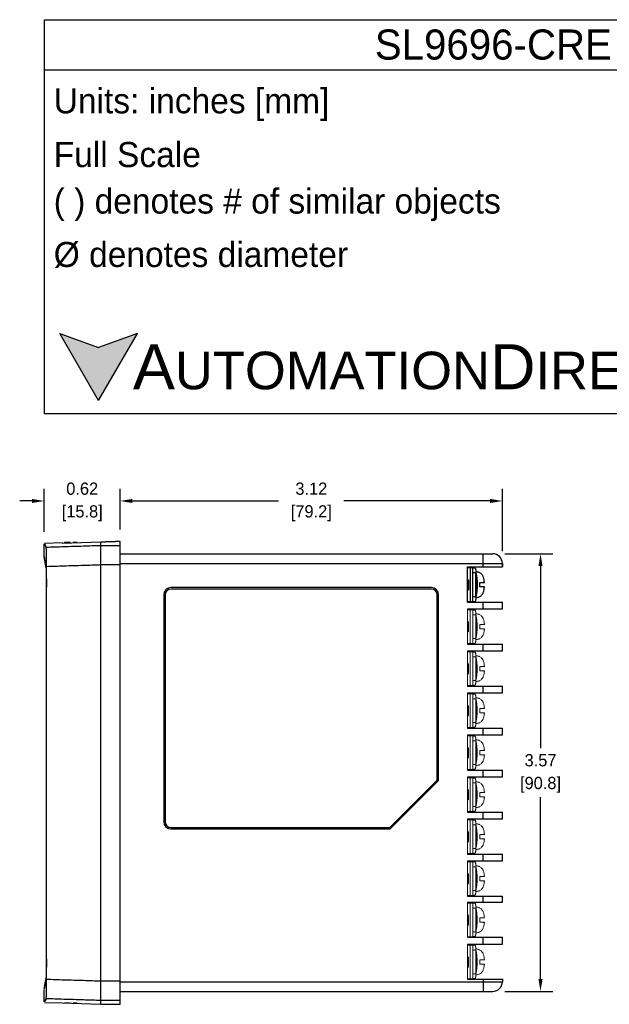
# Model space of a CAD drawing. Header units: inches. Extents: x 515.8 to 530.8, y 504.7 to 513.4.
# Tile 7 of 17: x 521.5 to 526.3, y 504.8 to 512.8. Entities that reach past the tile are written whole.
import ezdxf

# ---------------------------------------------------------------- set-up
doc = ezdxf.new("R2010")
doc.units = ezdxf.units.IN
doc.header["$LTSCALE"] = 8
doc.header["$MEASUREMENT"] = 0
for name, color, linetype in [('02___PRT_ALL_AXES', 7, 'Continuous'), ('Dimensions', 140, 'Continuous'), ('Text', 140, 'Continuous')]:
    doc.layers.add(name, color=color, linetype=linetype)
doc.styles.add('\\M+2ABAC\\M+2A6A11', font='txt')
doc.dimstyles.get("Standard").update_dxf_attribs({"dimtxt": 0.1, "dimasz": 0.1, "dimexe": 0.1, "dimexo": 0.1, "dimgap": 0.05, "dimtad": 0, "dimtih": 1, "dimtoh": 1, "dimzin": 0, "dimdsep": 46, "dimtxsty": 'Standard', "dimcen": 0, "dimclrd": 256, "dimclre": 256, "dimclrt": 256, "dimadec": 0, "dimazin": 0, "dimtfac": 1, "dimtofl": 0, "dimtmove": 0, "dimatfit": 3, "dimfxl": 0, "dimtolj": 1, "dimtzin": 0, "dimarcsym": 0})

# ---------------------------------------------------------------- blocks, each defined once
blk = doc.blocks.new('*D5')
at = {"layer": 'DEFPOINTS', "color": 0}
for p in [(522.3096, 508.8749), (521.6888, 508.5239), (522.3096, 508.5431)]:
    blk.add_point(p, dxfattribs=at)
at = {"layer": 'Dimensions', "lineweight": -2}
for p, q in [((521.6888, 508.6239), (521.6888, 508.9749)), ((522.3096, 508.6431), (522.3096, 508.9749)), ((521.5888, 508.8749), (521.4888, 508.8749)), ((522.4096, 508.8749), (522.5096, 508.8749))]:
    blk.add_line(p, q, dxfattribs=at)
at = {"layer": 'Dimensions'}
for points in [[(521.5888, 508.8916), (521.5888, 508.8583), (521.6888, 508.8749)], [(522.4096, 508.8916), (522.4096, 508.8583), (522.3096, 508.8749)]]:
    blk.add_solid(points, dxfattribs=at)
at = {"layer": 'Dimensions', "char_height": 0.1, "attachment_point": 5}
for s, insert in [('\\A1;0.62', (521.9992, 508.9749)), ('\\A1;[15.8]', (521.9992, 508.7749))]:
    blk.add_mtext(s, dxfattribs=dict(at, insert=insert))
blk = doc.blocks.new('*D6')
at = {"layer": 'DEFPOINTS', "color": 0}
for p in [(525.4292, 508.8749), (522.3096, 508.5431), (525.4292, 508.3646)]:
    blk.add_point(p, dxfattribs=at)
at = {"layer": 'Dimensions', "lineweight": -2}
for p, q in [((522.3096, 508.6431), (522.3096, 508.9749)), ((525.4292, 508.4646), (525.4292, 508.9749)), ((522.4096, 508.8749), (523.6027, 508.8749)), ((525.3292, 508.8749), (524.1361, 508.8749))]:
    blk.add_line(p, q, dxfattribs=at)
at = {"layer": 'Dimensions'}
for points in [[(522.4096, 508.8916), (522.4096, 508.8583), (522.3096, 508.8749)], [(525.3292, 508.8916), (525.3292, 508.8583), (525.4292, 508.8749)]]:
    blk.add_solid(points, dxfattribs=at)
at = {"layer": 'Dimensions', "char_height": 0.1, "attachment_point": 5}
for s, insert in [('\\A1;3.12', (523.8694, 508.9749)), ('\\A1;[79.2]', (523.8694, 508.7749))]:
    blk.add_mtext(s, dxfattribs=dict(at, insert=insert))
blk = doc.blocks.new('*D9')
at = {"layer": 'DEFPOINTS', "color": 0}
for p in [(525.3503, 508.4435), (525.3503, 504.8691), (525.7408, 504.8691)]:
    blk.add_point(p, dxfattribs=at)
at = {"layer": 'Dimensions', "lineweight": -2}
for p, q in [((525.4503, 508.4435), (525.8408, 508.4435)), ((525.7408, 508.3435), (525.7408, 506.8563)), ((525.7408, 504.9691), (525.7408, 506.4563)), ((525.4503, 504.8691), (525.8408, 504.8691))]:
    blk.add_line(p, q, dxfattribs=at)
at = {"layer": 'Dimensions'}
for points in [[(525.7242, 508.3435), (525.7575, 508.3435), (525.7408, 508.4435)], [(525.7242, 504.9691), (525.7575, 504.9691), (525.7408, 504.8691)]]:
    blk.add_solid(points, dxfattribs=at)
at = {"layer": 'Dimensions', "char_height": 0.1, "attachment_point": 5}
for s, insert in [('\\A1;3.57', (525.7408, 506.7563)), ('\\A1;[90.8]', (525.7408, 506.5563))]:
    blk.add_mtext(s, dxfattribs=dict(at, insert=insert))

msp = doc.modelspace()

# ---------------------------------------------------------------- hatches: boundary and pattern name
at = {"layer": 'Text'}
msp.add_hatch(color=256, dxfattribs=at).paths.add_polyline_path([(522.1334, 509.6962), (522.4495, 510.2436), (522.1334, 510.1286), (521.8173, 510.2436)])

# ---------------------------------------------------------------- linework, layer by layer
at = {"color": 7, "linetype": 'Continuous'}
for p, q in [((521.6888, 508.4248), (521.6888, 508.5239)), ((521.8347, 508.5326), (521.6907, 508.5276)), ((521.8347, 508.5309), (522.1519, 508.5413)), ((521.8347, 508.5309), (521.8347, 508.5326)), ((521.8544, 508.5352), (521.8544, 508.5316)), ((521.9018, 508.5352), (521.8544, 508.5352)), ((521.9018, 508.5332), (521.9018, 508.5352)), ((521.9254, 508.534), (521.9254, 508.5352)), ((521.9577, 508.5352), (521.9254, 508.5352)), ((522.1519, 504.7652), (522.1519, 508.5413)), ((522.3096, 508.5097), (522.1519, 508.5097)), ((522.2702, 508.5423), (522.2702, 508.5431)), ((522.3096, 508.5431), (522.2702, 508.5431)), ((522.3096, 504.7635), (522.3096, 508.5431)), ((522.3096, 508.4435), (525.3503, 508.4435)), ((525.2715, 508.337), (525.2715, 508.4435)), ((521.7082, 504.9687), (521.7082, 508.3379)), ((522.3096, 508.3521), (522.1519, 508.3521)), ((522.3096, 508.3646), (525.4292, 508.3646)), ((525.1453, 508.337), (525.4292, 508.337)), ((525.1453, 508.0492), (525.1453, 508.337)), ((525.1884, 508.3291), (525.1453, 508.3291)), ((525.1473, 508.3291), (525.1473, 508.337)), ((525.1478, 508.3291), (525.1478, 508.337)), ((525.1532, 508.3291), (525.1532, 508.337)), ((525.1652, 508.3291), (525.1652, 508.0531)), ((525.1768, 508.3291), (525.1768, 508.337)), ((525.1847, 508.3291), (525.1847, 508.337)), ((525.1884, 508.0531), (525.1884, 508.3291)), ((525.206, 508.3272), (525.1884, 508.3272)), ((525.4292, 508.3646), (525.4292, 508.341)), ((525.4292, 508.337), (525.4292, 508.3646)), ((525.2129, 508.2877), (525.1884, 508.2877)), ((525.2129, 508.0945), (525.2129, 508.2877)), ((521.7065, 505.1349), (521.7065, 508.1717)), ((524.8495, 508.1675), (522.7236, 508.1675)), ((525.1453, 508.2306), (525.1532, 508.2306)), ((525.1453, 508.2182), (525.1532, 508.2182)), ((525.1453, 508.2041), (525.1532, 508.2041)), ((525.1532, 508.2306), (525.1532, 508.1478)), ((525.2458, 508.2089), (525.2825, 508.2089)), ((525.2825, 508.1734), (525.2458, 508.1734)), ((522.6645, 508.1083), (522.6645, 506.255)), ((522.6763, 508.1083), (522.6763, 506.255)), ((524.8495, 508.1556), (522.7236, 508.1556)), ((524.8969, 506.5951), (524.8969, 508.1083)), ((524.9087, 506.5902), (524.9087, 508.1083)), ((525.1453, 508.1478), (525.1532, 508.1478)), ((525.1884, 508.0945), (525.2129, 508.0945)), ((525.1453, 508.0531), (525.1884, 508.0531)), ((525.1453, 508.0492), (525.4292, 508.0492)), ((525.1473, 508.0492), (525.1473, 508.0531)), ((525.1478, 508.0492), (525.1478, 508.0531)), ((525.1532, 508.0492), (525.1532, 508.0531)), ((525.1768, 508.0492), (525.1768, 508.0531)), ((525.1847, 508.0492), (525.1847, 508.0531)), ((525.1884, 508.0551), (525.206, 508.0551)), ((525.2715, 507.994), (525.2715, 508.0492)), ((525.4292, 507.994), (525.4292, 508.0492)), ((525.1453, 507.994), (525.4292, 507.994)), ((525.1453, 507.7061), (525.4292, 507.7061)), ((525.2715, 507.6509), (525.2715, 507.7061)), ((525.4292, 507.6509), (525.4292, 507.7061)), ((525.1453, 507.6509), (525.4292, 507.6509)), ((525.1453, 507.3631), (525.4292, 507.3631)), ((525.2715, 507.3079), (525.2715, 507.3631)), ((525.4292, 507.3079), (525.4292, 507.3631)), ((525.1453, 507.3079), (525.4292, 507.3079)), ((525.1453, 507.02), (525.4292, 507.02)), ((525.1453, 506.9648), (525.4292, 506.9648)), ((525.2715, 506.9648), (525.2715, 507.02)), ((525.4292, 506.9648), (525.4292, 507.02)), ((525.1453, 506.677), (525.4292, 506.677)), ((525.2715, 506.6218), (525.2715, 506.677)), ((525.4292, 506.6218), (525.4292, 506.677)), ((524.5095, 506.2077), (524.8969, 506.5951)), ((524.5144, 506.1959), (524.9087, 506.5902)), ((525.1453, 506.6218), (525.4292, 506.6218)), ((525.1453, 506.3339), (525.4292, 506.3339)), ((525.2715, 506.2787), (525.2715, 506.3339)), ((525.4292, 506.2787), (525.4292, 506.3339)), ((525.1453, 506.2787), (525.4292, 506.2787)), ((522.7236, 506.2077), (524.5095, 506.2077)), ((522.7236, 506.1959), (524.5144, 506.1959)), ((525.1453, 505.9908), (525.4292, 505.9908)), ((525.1453, 505.9356), (525.4292, 505.9356)), ((525.2715, 505.9356), (525.2715, 505.9908)), ((525.4292, 505.9356), (525.4292, 505.9908)), ((525.1453, 505.6478), (525.4292, 505.6478)), ((525.1453, 505.5985), (525.4292, 505.5985)), ((525.2715, 505.5985), (525.2715, 505.6478)), ((525.4292, 505.5985), (525.4292, 505.6478)), ((525.1453, 505.3107), (525.4292, 505.3107)), ((525.2715, 505.2555), (525.2715, 505.3107)), ((525.4292, 505.2555), (525.4292, 505.3107)), ((525.1453, 505.2555), (525.4292, 505.2555)), ((522.1519, 504.9545), (522.3096, 504.9545)), ((522.3096, 504.9479), (525.4292, 504.9479)), ((525.1453, 504.9676), (525.4292, 504.9676)), ((525.2715, 504.9716), (525.2715, 504.8691)), ((525.4292, 504.9716), (525.4292, 504.9479)), ((521.6888, 504.7827), (521.6888, 504.8818)), ((522.3096, 504.8691), (525.3503, 504.8691)), ((522.1519, 504.7969), (522.3096, 504.7969)), ((521.6907, 504.779), (521.8347, 504.774)), ((521.8347, 504.7757), (522.1519, 504.7652)), ((521.8347, 504.7757), (521.8347, 504.774)), ((521.8544, 504.775), (521.8544, 504.7714)), ((521.9018, 504.7714), (521.8544, 504.7714)), ((521.9018, 504.7734), (521.9018, 504.7714)), ((521.9254, 504.7725), (521.9254, 504.7714)), ((521.9577, 504.7714), (521.9254, 504.7714)), ((522.2702, 504.7635), (522.2702, 504.7643)), ((522.2702, 504.7635), (522.3096, 504.7635))]:
    msp.add_line(p, q, dxfattribs=at)
at = {"color": 7, "linetype": 'Continuous', "lineweight": 0}
for p, q in [((525.1453, 507.7061), (525.1453, 507.994)), ((525.1884, 507.9861), (525.1453, 507.9861)), ((525.1473, 507.9861), (525.1473, 507.994)), ((525.1478, 507.9861), (525.1478, 507.994)), ((525.1532, 507.9861), (525.1532, 507.994)), ((525.1652, 507.9861), (525.1652, 507.7101)), ((525.1768, 507.9861), (525.1768, 507.994)), ((525.1847, 507.9861), (525.1847, 507.994)), ((525.1884, 507.7101), (525.1884, 507.9861)), ((525.206, 507.9841), (525.1884, 507.9841)), ((525.2129, 507.9447), (525.1884, 507.9447)), ((525.2129, 507.7515), (525.2129, 507.9447)), ((525.1453, 507.8875), (525.1532, 507.8875)), ((525.1453, 507.8752), (525.1532, 507.8752)), ((525.1453, 507.8611), (525.1532, 507.8611)), ((525.1532, 507.8875), (525.1532, 507.8047)), ((525.2458, 507.8658), (525.2825, 507.8658)), ((525.1453, 507.8047), (525.1532, 507.8047)), ((525.2825, 507.8303), (525.2458, 507.8303)), ((525.1453, 507.7101), (525.1884, 507.7101)), ((525.1473, 507.7061), (525.1473, 507.7101)), ((525.1478, 507.7061), (525.1478, 507.7101)), ((525.1532, 507.7061), (525.1532, 507.7101)), ((525.1768, 507.7061), (525.1768, 507.7101)), ((525.1847, 507.7061), (525.1847, 507.7101)), ((525.1884, 507.7515), (525.2129, 507.7515)), ((525.1884, 507.712), (525.206, 507.712)), ((525.1453, 507.3631), (525.1453, 507.6509)), ((525.1884, 507.643), (525.1453, 507.643)), ((525.1473, 507.643), (525.1473, 507.6509)), ((525.1478, 507.643), (525.1478, 507.6509)), ((525.1532, 507.643), (525.1532, 507.6509)), ((525.1652, 507.643), (525.1652, 507.367)), ((525.1768, 507.643), (525.1768, 507.6509)), ((525.1847, 507.643), (525.1847, 507.6509)), ((525.1884, 507.367), (525.1884, 507.643)), ((525.206, 507.6411), (525.1884, 507.6411)), ((525.2129, 507.6016), (525.1884, 507.6016)), ((525.2129, 507.4084), (525.2129, 507.6016)), ((525.1453, 507.5445), (525.1532, 507.5445)), ((525.1453, 507.5321), (525.1532, 507.5321)), ((525.1532, 507.5445), (525.1532, 507.4616)), ((525.2458, 507.5228), (525.2825, 507.5228)), ((525.1453, 507.518), (525.1532, 507.518)), ((525.1453, 507.4616), (525.1532, 507.4616)), ((525.2825, 507.4873), (525.2458, 507.4873)), ((525.1453, 507.367), (525.1884, 507.367)), ((525.1473, 507.3631), (525.1473, 507.367)), ((525.1478, 507.3631), (525.1478, 507.367)), ((525.1532, 507.3631), (525.1532, 507.367)), ((525.1768, 507.3631), (525.1768, 507.367)), ((525.1847, 507.3631), (525.1847, 507.367)), ((525.1884, 507.4084), (525.2129, 507.4084)), ((525.1884, 507.369), (525.206, 507.369)), ((525.1453, 507.02), (525.1453, 507.3079)), ((525.1884, 507.3), (525.1453, 507.3)), ((525.1473, 507.3), (525.1473, 507.3079)), ((525.1478, 507.3), (525.1478, 507.3079)), ((525.1532, 507.3), (525.1532, 507.3079)), ((525.1652, 507.3), (525.1652, 507.024)), ((525.1768, 507.3), (525.1768, 507.3079)), ((525.1847, 507.3), (525.1847, 507.3079)), ((525.1884, 507.024), (525.1884, 507.3)), ((525.206, 507.298), (525.1884, 507.298)), ((525.1453, 507.2014), (525.1532, 507.2014)), ((525.1532, 507.2014), (525.1532, 507.1186)), ((525.2129, 507.2586), (525.1884, 507.2586)), ((525.2129, 507.0654), (525.2129, 507.2586)), ((525.1453, 507.1891), (525.1532, 507.1891)), ((525.1453, 507.175), (525.1532, 507.175)), ((525.1453, 507.1186), (525.1532, 507.1186)), ((525.2458, 507.1797), (525.2825, 507.1797)), ((525.2825, 507.1442), (525.2458, 507.1442)), ((525.1884, 507.0654), (525.2129, 507.0654)), ((525.1453, 507.024), (525.1884, 507.024)), ((525.1453, 506.677), (525.1453, 506.9648)), ((525.1884, 506.9569), (525.1453, 506.9569)), ((525.1473, 507.02), (525.1473, 507.024)), ((525.1473, 506.9569), (525.1473, 506.9648)), ((525.1478, 507.02), (525.1478, 507.024)), ((525.1478, 506.9569), (525.1478, 506.9648)), ((525.1532, 507.02), (525.1532, 507.024)), ((525.1532, 506.9569), (525.1532, 506.9648)), ((525.1652, 506.9569), (525.1652, 506.6809)), ((525.1768, 507.02), (525.1768, 507.024)), ((525.1768, 506.9569), (525.1768, 506.9648)), ((525.1847, 507.02), (525.1847, 507.024)), ((525.1847, 506.9569), (525.1847, 506.9648)), ((525.1884, 507.0259), (525.206, 507.0259)), ((525.1884, 506.6809), (525.1884, 506.9569)), ((525.206, 506.9549), (525.1884, 506.9549)), ((525.2129, 506.9155), (525.1884, 506.9155)), ((525.2129, 506.7223), (525.2129, 506.9155)), ((525.1453, 506.8583), (525.1532, 506.8583)), ((525.1453, 506.846), (525.1532, 506.846)), ((525.1453, 506.8319), (525.1532, 506.8319)), ((525.1532, 506.8583), (525.1532, 506.7755)), ((525.2458, 506.8367), (525.2825, 506.8367)), ((525.2825, 506.8012), (525.2458, 506.8012)), ((525.1453, 506.7755), (525.1532, 506.7755)), ((525.1884, 506.7223), (525.2129, 506.7223)), ((525.1453, 506.6809), (525.1884, 506.6809)), ((525.1473, 506.677), (525.1473, 506.6809)), ((525.1478, 506.677), (525.1478, 506.6809)), ((525.1532, 506.677), (525.1532, 506.6809)), ((525.1768, 506.677), (525.1768, 506.6809)), ((525.1847, 506.677), (525.1847, 506.6809)), ((525.1884, 506.6829), (525.206, 506.6829)), ((525.1453, 506.3339), (525.1453, 506.6218)), ((525.1884, 506.6139), (525.1453, 506.6139)), ((525.1473, 506.6139), (525.1473, 506.6218)), ((525.1478, 506.6139), (525.1478, 506.6218)), ((525.1532, 506.6139), (525.1532, 506.6218)), ((525.1652, 506.6139), (525.1652, 506.3378)), ((525.1768, 506.6139), (525.1768, 506.6218)), ((525.1847, 506.6139), (525.1847, 506.6218)), ((525.1884, 506.3378), (525.1884, 506.6139)), ((525.206, 506.6119), (525.1884, 506.6119)), ((525.2129, 506.5725), (525.1884, 506.5725)), ((525.2129, 506.3792), (525.2129, 506.5725)), ((525.1453, 506.5153), (525.1532, 506.5153)), ((525.1453, 506.503), (525.1532, 506.503)), ((525.1453, 506.4889), (525.1532, 506.4889)), ((525.1532, 506.5153), (525.1532, 506.4325)), ((525.2458, 506.4936), (525.2825, 506.4936)), ((525.1453, 506.4325), (525.1532, 506.4325)), ((525.2825, 506.4581), (525.2458, 506.4581)), ((525.1453, 506.3378), (525.1884, 506.3378)), ((525.1473, 506.3339), (525.1473, 506.3378)), ((525.1478, 506.3339), (525.1478, 506.3378)), ((525.1532, 506.3339), (525.1532, 506.3378)), ((525.1768, 506.3339), (525.1768, 506.3378)), ((525.1847, 506.3339), (525.1847, 506.3378)), ((525.1884, 506.3792), (525.2129, 506.3792)), ((525.1884, 506.3398), (525.206, 506.3398)), ((525.1453, 505.9908), (525.1453, 506.2787)), ((525.1884, 506.2708), (525.1453, 506.2708)), ((525.1473, 506.2708), (525.1473, 506.2787)), ((525.1478, 506.2708), (525.1478, 506.2787)), ((525.1532, 506.2708), (525.1532, 506.2787)), ((525.1652, 506.2708), (525.1652, 505.9948)), ((525.1768, 506.2708), (525.1768, 506.2787)), ((525.1847, 506.2708), (525.1847, 506.2787)), ((525.1884, 505.9948), (525.1884, 506.2708)), ((525.206, 506.2688), (525.1884, 506.2688)), ((525.1453, 506.1722), (525.1532, 506.1722)), ((525.1453, 506.1599), (525.1532, 506.1599)), ((525.1532, 506.1722), (525.1532, 506.0894)), ((525.2129, 506.2294), (525.1884, 506.2294)), ((525.2129, 506.0362), (525.2129, 506.2294)), ((525.1453, 506.1458), (525.1532, 506.1458)), ((525.1453, 506.0894), (525.1532, 506.0894)), ((525.2458, 506.1505), (525.2825, 506.1505)), ((525.2825, 506.1151), (525.2458, 506.1151)), ((525.1453, 505.9948), (525.1884, 505.9948)), ((525.1473, 505.9908), (525.1473, 505.9948)), ((525.1478, 505.9908), (525.1478, 505.9948)), ((525.1532, 505.9908), (525.1532, 505.9948)), ((525.1768, 505.9908), (525.1768, 505.9948)), ((525.1847, 505.9908), (525.1847, 505.9948)), ((525.1884, 506.0362), (525.2129, 506.0362)), ((525.1884, 505.9968), (525.206, 505.9968)), ((525.1453, 505.6478), (525.1453, 505.9356)), ((525.1884, 505.9278), (525.1453, 505.9278)), ((525.1473, 505.9278), (525.1473, 505.9356)), ((525.1478, 505.9278), (525.1478, 505.9356)), ((525.1532, 505.9278), (525.1532, 505.9356)), ((525.1652, 505.9278), (525.1652, 505.6517)), ((525.1768, 505.9278), (525.1768, 505.9356)), ((525.1847, 505.9278), (525.1847, 505.9356)), ((525.1884, 505.6517), (525.1884, 505.9278)), ((525.206, 505.9258), (525.1884, 505.9258)), ((525.2129, 505.8864), (525.1884, 505.8864)), ((525.2129, 505.6931), (525.2129, 505.8864)), ((525.1453, 505.8292), (525.1532, 505.8292)), ((525.1453, 505.8168), (525.1532, 505.8168)), ((525.1453, 505.8027), (525.1532, 505.8027)), ((525.1532, 505.8292), (525.1532, 505.7464)), ((525.2458, 505.8075), (525.2825, 505.8075)), ((525.2825, 505.772), (525.2458, 505.772)), ((525.1453, 505.7464), (525.1532, 505.7464)), ((525.1884, 505.6931), (525.2129, 505.6931)), ((525.1453, 505.6517), (525.1884, 505.6517)), ((525.1453, 505.3107), (525.1453, 505.5985)), ((525.1884, 505.5907), (525.1453, 505.5907)), ((525.1473, 505.6478), (525.1473, 505.6517)), ((525.1473, 505.5907), (525.1473, 505.5985)), ((525.1478, 505.6478), (525.1478, 505.6517)), ((525.1478, 505.5907), (525.1478, 505.5985)), ((525.1532, 505.6478), (525.1532, 505.6517)), ((525.1532, 505.5907), (525.1532, 505.5985)), ((525.1652, 505.5907), (525.1652, 505.3146)), ((525.1768, 505.6478), (525.1768, 505.6517)), ((525.1768, 505.5907), (525.1768, 505.5985)), ((525.1847, 505.6478), (525.1847, 505.6517)), ((525.1847, 505.5907), (525.1847, 505.5985)), ((525.1884, 505.6537), (525.206, 505.6537)), ((525.1884, 505.3146), (525.1884, 505.5907)), ((525.206, 505.5887), (525.1884, 505.5887)), ((525.2129, 505.5493), (525.1884, 505.5493)), ((525.2129, 505.356), (525.2129, 505.5493)), ((525.1453, 505.4921), (525.1532, 505.4921)), ((525.1453, 505.4797), (525.1532, 505.4797)), ((525.1453, 505.4657), (525.1532, 505.4657)), ((525.1532, 505.4921), (525.1532, 505.4093)), ((525.2458, 505.4704), (525.2825, 505.4704)), ((525.2825, 505.4349), (525.2458, 505.4349)), ((525.1453, 505.4093), (525.1532, 505.4093)), ((525.1884, 505.356), (525.2129, 505.356)), ((525.1453, 505.3146), (525.1884, 505.3146)), ((525.1473, 505.3107), (525.1473, 505.3146)), ((525.1478, 505.3107), (525.1478, 505.3146)), ((525.1532, 505.3107), (525.1532, 505.3146)), ((525.1768, 505.3107), (525.1768, 505.3146)), ((525.1847, 505.3107), (525.1847, 505.3146)), ((525.1884, 505.3166), (525.206, 505.3166)), ((525.1453, 504.9676), (525.1453, 505.2555)), ((525.1884, 505.2476), (525.1453, 505.2476)), ((525.1473, 505.2476), (525.1473, 505.2555)), ((525.1478, 505.2476), (525.1478, 505.2555)), ((525.1532, 505.2476), (525.1532, 505.2555)), ((525.1652, 505.2476), (525.1652, 504.9716)), ((525.1768, 505.2476), (525.1768, 505.2555)), ((525.1847, 505.2476), (525.1847, 505.2555)), ((525.1884, 504.9716), (525.1884, 505.2476)), ((525.206, 505.2456), (525.1884, 505.2456)), ((525.2129, 505.2062), (525.1884, 505.2062)), ((525.2129, 505.013), (525.2129, 505.2062)), ((525.1453, 505.149), (525.1532, 505.149)), ((525.1453, 505.1367), (525.1532, 505.1367)), ((525.1453, 505.1226), (525.1532, 505.1226)), ((525.1532, 505.149), (525.1532, 505.0662)), ((525.2458, 505.1273), (525.2825, 505.1273)), ((525.1453, 505.0662), (525.1532, 505.0662)), ((525.2825, 505.0918), (525.2458, 505.0918)), ((525.1453, 504.9716), (525.1884, 504.9716)), ((525.1473, 504.9676), (525.1473, 504.9716)), ((525.1478, 504.9676), (525.1478, 504.9716)), ((525.1532, 504.9676), (525.1532, 504.9716)), ((525.1768, 504.9676), (525.1768, 504.9716)), ((525.1847, 504.9676), (525.1847, 504.9716)), ((525.1884, 505.013), (525.2129, 505.013)), ((525.1884, 504.9736), (525.206, 504.9736))]:
    msp.add_line(p, q, dxfattribs=at)
at = {"color": 7, "linetype": 'Continuous'}
for centre, radius, start, end in [((525.3503, 508.3646), 0.0789, 0, 90), ((522.7236, 508.1083), 0.0591, 90, 180), ((524.8495, 508.1083), 0.0591, 0, 90), ((522.7236, 508.1083), 0.0473, 90, 180), ((524.8495, 508.1083), 0.0473, 0, 90), ((522.7236, 506.255), 0.0591, 180, 270), ((522.7236, 506.255), 0.0473, 180, 270), ((525.3503, 504.9479), 0.0789, 270, 0)]:
    msp.add_arc(centre, radius, start, end, dxfattribs=at)
for points, start_tangent, end_tangent in [([(521.7052, 508.4953), (521.6907, 508.5239), (521.7052, 508.4953)], (-0.453341, 0.891337), (0.453341, -0.891337)), ([(521.7052, 508.4953), (521.6907, 508.5239), (521.7052, 508.4953)], (-0.453341, 0.891337), (0.453341, -0.891337)), ([(522.1519, 508.5097), (522.0088, 508.5049), (521.8483, 508.5001), (521.7052, 508.4953)], (-0.999436, -0.033582), (-0.999436, -0.033593)), ([(521.7082, 508.3379), (521.7082, 508.3717), (521.7079, 508.4047), (521.7076, 508.4343), (521.7071, 508.4587), (521.7065, 508.4779), (521.7059, 508.4903), (521.7052, 508.4953)], (0, 1), (-0.453341, 0.891337)), ([(522.1519, 508.5413), (522.1706, 508.5414), (522.1893, 508.5415)], (0.999996, 0.002901), (0.999996, 0.00281)), ([(522.2665, 508.5421), (522.2557, 508.5419), (522.2385, 508.5417), (522.2158, 508.5416), (522.1893, 508.5415)], (-0.973315, 0.229472), (-0.999996, -0.00281)), ([(522.2702, 508.5423), (522.2665, 508.5421)], (0, -1), (-0.973315, 0.229472)), ([(521.7039, 508.3283), (521.6943, 508.39), (521.6894, 508.4209), (521.6943, 508.39), (521.7039, 508.3283)], (-0.153831, 0.988097), (0.153831, -0.988097)), ([(521.7039, 508.3283), (521.6943, 508.39), (521.6894, 508.4209), (521.6943, 508.39), (521.7039, 508.3283)], (-0.153831, 0.988097), (0.153831, -0.988097)), ([(521.7039, 508.3283), (521.7046, 508.3194), (521.7052, 508.3016), (521.7058, 508.2765), (521.7062, 508.2453), (521.7065, 508.2093), (521.7065, 508.1717)], (0.153831, -0.988097), (0, -1)), ([(522.1519, 508.3522), (522.0098, 508.3474), (521.8503, 508.3426), (521.7082, 508.3379)], (-0.999436, -0.033587), (-0.999435, -0.033597)), ([(525.206, 508.3272), (525.2073, 508.3264), (525.2086, 508.3242), (525.2098, 508.3205), (525.2109, 508.3156), (525.2117, 508.3096), (525.2123, 508.3028), (525.2127, 508.2954), (525.2129, 508.2877)], (1, 0), (0, -1)), ([(525.2129, 508.2869), (525.2135, 508.2851), (525.2154, 508.2786), (525.2173, 508.27), (525.2191, 508.259), (525.2207, 508.2459), (525.222, 508.2312), (525.2229, 508.2155), (525.2233, 508.1994), (525.2233, 508.1831), (525.2229, 508.1669), (525.222, 508.1512), (525.2207, 508.1365), (525.2191, 508.1234), (525.2173, 508.1124), (525.2154, 508.1037), (525.2135, 508.0972), (525.2129, 508.0953)], (0.337828, -0.941208), (-0.337816, -0.941212)), ([(525.2129, 508.2669), (525.2146, 508.2565), (525.2161, 508.2439), (525.2174, 508.2297), (525.2182, 508.2146), (525.2186, 508.1991), (525.2186, 508.1834), (525.2182, 508.1678), (525.2174, 508.1527), (525.2162, 508.1385), (525.2146, 508.1259), (525.2129, 508.1153)], (0.187419, -0.98228), (-0.187469, -0.982271)), ([(525.2458, 508.1734), (525.246, 508.1819), (525.2461, 508.1912), (525.246, 508.2004), (525.2458, 508.2089)], (0.030173, 0.999545), (-0.030173, 0.999545)), ([(525.2129, 508.0945), (525.2127, 508.0869), (525.2123, 508.0794), (525.2117, 508.0726), (525.2109, 508.0666), (525.2098, 508.0617), (525.2086, 508.0581), (525.2073, 508.0558), (525.206, 508.0551)], (0, -1), (-1, 0)), ([(521.7065, 505.1349), (521.7065, 505.0973), (521.7062, 505.0613), (521.7058, 505.0301), (521.7052, 505.005), (521.7046, 504.9872), (521.7039, 504.9783)], (0, -1), (-0.153831, -0.988097)), ([(521.7039, 504.9783), (521.6943, 504.9166), (521.6894, 504.8857), (521.6943, 504.9166), (521.7039, 504.9783)], (-0.153831, -0.988097), (0.153831, 0.988097)), ([(521.7039, 504.9783), (521.6943, 504.9166), (521.6894, 504.8857), (521.6943, 504.9166), (521.7039, 504.9783)], (-0.153831, -0.988097), (0.153831, 0.988097)), ([(521.7052, 504.8113), (521.7059, 504.8163), (521.7065, 504.8287), (521.7071, 504.8479), (521.7076, 504.8723), (521.7079, 504.9019), (521.7082, 504.9349), (521.7082, 504.9687)], (0.453341, 0.891337), (0, 1)), ([(521.7082, 504.9687), (521.8503, 504.964), (522.0098, 504.9592), (522.1519, 504.9544)], (0.999435, -0.033597), (0.999436, -0.033587)), ([(521.7052, 504.8113), (521.6907, 504.7827), (521.7052, 504.8113)], (-0.453341, -0.891337), (0.453341, 0.891337)), ([(521.7052, 504.8113), (521.6907, 504.7827), (521.7052, 504.8113)], (-0.453341, -0.891337), (0.453341, 0.891337)), ([(521.7052, 504.8113), (521.8483, 504.8065), (522.0088, 504.8017), (522.1519, 504.7969)], (0.999436, -0.033593), (0.999436, -0.033582)), ([(522.1519, 504.7652), (522.1706, 504.7652), (522.1893, 504.7651)], (0.999996, -0.002901), (0.999996, -0.00281)), ([(522.1893, 504.7651), (522.2158, 504.765), (522.2385, 504.7649), (522.2557, 504.7647), (522.2665, 504.7645), (522.2702, 504.7644)], (0.999996, -0.00281), (0.023715, -0.999719))]:
    msp.add_spline(points, degree=3, dxfattribs=dict(at, start_tangent=start_tangent, end_tangent=end_tangent))
at = {"color": 7, "linetype": 'Continuous', "lineweight": 0}
for points, start_tangent, end_tangent in [([(525.206, 507.9841), (525.2073, 507.9834), (525.2086, 507.9811), (525.2098, 507.9775), (525.2109, 507.9726), (525.2117, 507.9666), (525.2123, 507.9598), (525.2127, 507.9523), (525.2129, 507.9447)], (1, 0), (0, -1)), ([(525.2129, 507.9439), (525.2135, 507.9421), (525.2154, 507.9356), (525.2173, 507.9269), (525.2191, 507.9159), (525.2207, 507.9028), (525.222, 507.8881), (525.2229, 507.8725), (525.2233, 507.8563), (525.2233, 507.84), (525.2229, 507.8238), (525.222, 507.8081), (525.2207, 507.7934), (525.2191, 507.7803), (525.2173, 507.7693), (525.2154, 507.7606), (525.2135, 507.7541), (525.2129, 507.7523)], (0.337828, -0.941208), (-0.337816, -0.941212)), ([(525.2129, 507.9239), (525.2146, 507.9134), (525.2161, 507.9008), (525.2174, 507.8867), (525.2182, 507.8716), (525.2186, 507.856), (525.2186, 507.8403), (525.2182, 507.8247), (525.2174, 507.8096), (525.2162, 507.7955), (525.2146, 507.7829), (525.2129, 507.7723)], (0.187419, -0.98228), (-0.187469, -0.982271)), ([(525.2458, 507.8303), (525.246, 507.8389), (525.2461, 507.8481), (525.246, 507.8573), (525.2458, 507.8658)], (0.030173, 0.999545), (-0.030173, 0.999545)), ([(525.2129, 507.7515), (525.2127, 507.7438), (525.2123, 507.7364), (525.2117, 507.7296), (525.2109, 507.7236), (525.2098, 507.7187), (525.2086, 507.715), (525.2073, 507.7128), (525.206, 507.712)], (0, -1), (-1, 0)), ([(525.206, 507.6411), (525.2073, 507.6403), (525.2086, 507.6381), (525.2098, 507.6344), (525.2109, 507.6295), (525.2117, 507.6235), (525.2123, 507.6167), (525.2127, 507.6093), (525.2129, 507.6016)], (1, 0), (0, -1)), ([(525.2129, 507.6008), (525.2135, 507.599), (525.2154, 507.5925), (525.2173, 507.5838), (525.2191, 507.5729), (525.2207, 507.5598), (525.222, 507.5451), (525.2229, 507.5294), (525.2233, 507.5133), (525.2233, 507.4969), (525.2229, 507.4808), (525.222, 507.4651), (525.2207, 507.4504), (525.2191, 507.4373), (525.2173, 507.4263), (525.2154, 507.4176), (525.2135, 507.4111), (525.2129, 507.4092)], (0.337828, -0.941208), (-0.337816, -0.941212)), ([(525.2129, 507.5808), (525.2146, 507.5704), (525.2161, 507.5578), (525.2174, 507.5436), (525.2182, 507.5285), (525.2186, 507.5129), (525.2186, 507.4972), (525.2182, 507.4817), (525.2174, 507.4666), (525.2162, 507.4524), (525.2146, 507.4398), (525.2129, 507.4292)], (0.187419, -0.98228), (-0.187469, -0.982271)), ([(525.2458, 507.4873), (525.246, 507.4958), (525.2461, 507.505), (525.246, 507.5143), (525.2458, 507.5228)], (0.030173, 0.999545), (-0.030173, 0.999545)), ([(525.2129, 507.4084), (525.2127, 507.4008), (525.2123, 507.3933), (525.2117, 507.3865), (525.2109, 507.3805), (525.2098, 507.3756), (525.2086, 507.372), (525.2073, 507.3697), (525.206, 507.369)], (0, -1), (-1, 0)), ([(525.206, 507.298), (525.2073, 507.2973), (525.2086, 507.295), (525.2098, 507.2914), (525.2109, 507.2865), (525.2117, 507.2805), (525.2123, 507.2737), (525.2127, 507.2662), (525.2129, 507.2586)], (1, 0), (0, -1)), ([(525.2129, 507.2578), (525.2135, 507.256), (525.2154, 507.2495), (525.2173, 507.2408), (525.2191, 507.2298), (525.2207, 507.2167), (525.222, 507.202), (525.2229, 507.1863), (525.2233, 507.1702), (525.2233, 507.1539), (525.2229, 507.1377), (525.222, 507.122), (525.2207, 507.1073), (525.2191, 507.0942), (525.2173, 507.0832), (525.2154, 507.0745), (525.2135, 507.068), (525.2129, 507.0662)], (0.337828, -0.941208), (-0.337816, -0.941212)), ([(525.2129, 507.2378), (525.2146, 507.2273), (525.2161, 507.2147), (525.2174, 507.2006), (525.2182, 507.1854), (525.2186, 507.1699), (525.2186, 507.1542), (525.2182, 507.1386), (525.2174, 507.1235), (525.2162, 507.1093), (525.2146, 507.0967), (525.2129, 507.0862)], (0.187419, -0.98228), (-0.187469, -0.982271)), ([(525.2458, 507.1442), (525.246, 507.1527), (525.2461, 507.162), (525.246, 507.1712), (525.2458, 507.1797)], (0.030173, 0.999545), (-0.030173, 0.999545)), ([(525.2129, 507.0654), (525.2127, 507.0577), (525.2123, 507.0503), (525.2117, 507.0435), (525.2109, 507.0375), (525.2098, 507.0326), (525.2086, 507.0289), (525.2073, 507.0267), (525.206, 507.0259)], (0, -1), (-1, 0)), ([(525.206, 506.9549), (525.2073, 506.9542), (525.2086, 506.9519), (525.2098, 506.9483), (525.2109, 506.9434), (525.2117, 506.9374), (525.2123, 506.9306), (525.2127, 506.9232), (525.2129, 506.9155)], (1, 0), (0, -1)), ([(525.2129, 506.9147), (525.2135, 506.9129), (525.2154, 506.9064), (525.2173, 506.8977), (525.2191, 506.8868), (525.2207, 506.8737), (525.222, 506.859), (525.2229, 506.8433), (525.2233, 506.8271), (525.2233, 506.8108), (525.2229, 506.7947), (525.222, 506.779), (525.2207, 506.7643), (525.2191, 506.7512), (525.2173, 506.7402), (525.2154, 506.7315), (525.2135, 506.7249), (525.2129, 506.7231)], (0.337828, -0.941208), (-0.337816, -0.941212)), ([(525.2129, 506.8947), (525.2146, 506.8842), (525.2161, 506.8717), (525.2174, 506.8575), (525.2182, 506.8424), (525.2186, 506.8268), (525.2186, 506.8111), (525.2182, 506.7956), (525.2174, 506.7805), (525.2162, 506.7663), (525.2146, 506.7537), (525.2129, 506.7431)], (0.187419, -0.98228), (-0.187469, -0.982271)), ([(525.2458, 506.8012), (525.246, 506.8097), (525.2461, 506.8189), (525.246, 506.8282), (525.2458, 506.8367)], (0.030173, 0.999545), (-0.030173, 0.999545)), ([(525.2129, 506.7223), (525.2127, 506.7146), (525.2123, 506.7072), (525.2117, 506.7004), (525.2109, 506.6944), (525.2098, 506.6895), (525.2086, 506.6859), (525.2073, 506.6836), (525.206, 506.6829)], (0, -1), (-1, 0)), ([(525.206, 506.6119), (525.2073, 506.6111), (525.2086, 506.6089), (525.2098, 506.6053), (525.2109, 506.6003), (525.2117, 506.5943), (525.2123, 506.5876), (525.2127, 506.5801), (525.2129, 506.5725)], (1, 0), (0, -1)), ([(525.2129, 506.5717), (525.2135, 506.5699), (525.2154, 506.5634), (525.2173, 506.5547), (525.2191, 506.5437), (525.2207, 506.5306), (525.222, 506.5159), (525.2229, 506.5002), (525.2233, 506.4841), (525.2233, 506.4678), (525.2229, 506.4516), (525.222, 506.4359), (525.2207, 506.4212), (525.2191, 506.4081), (525.2173, 506.3971), (525.2154, 506.3884), (525.2135, 506.3819), (525.2129, 506.38)], (0.337828, -0.941208), (-0.337816, -0.941212)), ([(525.2129, 506.5516), (525.2146, 506.5412), (525.2161, 506.5286), (525.2174, 506.5144), (525.2182, 506.4993), (525.2186, 506.4838), (525.2186, 506.4681), (525.2182, 506.4525), (525.2174, 506.4374), (525.2162, 506.4232), (525.2146, 506.4106), (525.2129, 506.4)], (0.187419, -0.98228), (-0.187469, -0.982271)), ([(525.2458, 506.4581), (525.246, 506.4666), (525.2461, 506.4759), (525.246, 506.4851), (525.2458, 506.4936)], (0.030173, 0.999545), (-0.030173, 0.999545)), ([(525.2129, 506.3792), (525.2127, 506.3716), (525.2123, 506.3642), (525.2117, 506.3574), (525.2109, 506.3514), (525.2098, 506.3464), (525.2086, 506.3428), (525.2073, 506.3406), (525.206, 506.3398)], (0, -1), (-1, 0)), ([(525.206, 506.2688), (525.2073, 506.2681), (525.2086, 506.2658), (525.2098, 506.2622), (525.2109, 506.2573), (525.2117, 506.2513), (525.2123, 506.2445), (525.2127, 506.2371), (525.2129, 506.2294)], (1, 0), (0, -1)), ([(525.2129, 506.2286), (525.2135, 506.2268), (525.2154, 506.2203), (525.2173, 506.2116), (525.2191, 506.2006), (525.2207, 506.1876), (525.222, 506.1729), (525.2229, 506.1572), (525.2233, 506.141), (525.2233, 506.1247), (525.2229, 506.1086), (525.222, 506.0929), (525.2207, 506.0782), (525.2191, 506.0651), (525.2173, 506.0541), (525.2154, 506.0454), (525.2135, 506.0388), (525.2129, 506.037)], (0.337828, -0.941208), (-0.337816, -0.941212)), ([(525.2129, 506.2086), (525.2146, 506.1981), (525.2161, 506.1855), (525.2174, 506.1714), (525.2182, 506.1563), (525.2186, 506.1407), (525.2186, 506.125), (525.2182, 506.1095), (525.2174, 506.0943), (525.2162, 506.0802), (525.2146, 506.0676), (525.2129, 506.057)], (0.187419, -0.98228), (-0.187469, -0.982271)), ([(525.2458, 506.1151), (525.246, 506.1236), (525.2461, 506.1328), (525.246, 506.1421), (525.2458, 506.1505)], (0.030173, 0.999545), (-0.030173, 0.999545)), ([(525.2129, 506.0362), (525.2127, 506.0285), (525.2123, 506.0211), (525.2117, 506.0143), (525.2109, 506.0083), (525.2098, 506.0034), (525.2086, 505.9998), (525.2073, 505.9975), (525.206, 505.9968)], (0, -1), (-1, 0)), ([(525.206, 505.9258), (525.2073, 505.925), (525.2086, 505.9228), (525.2098, 505.9192), (525.2109, 505.9142), (525.2117, 505.9082), (525.2123, 505.9014), (525.2127, 505.894), (525.2129, 505.8864)], (1, 0), (0, -1)), ([(525.2129, 505.8855), (525.2135, 505.8837), (525.2154, 505.8772), (525.2173, 505.8686), (525.2191, 505.8576), (525.2207, 505.8445), (525.222, 505.8298), (525.2229, 505.8141), (525.2233, 505.798), (525.2233, 505.7817), (525.2229, 505.7655), (525.222, 505.7498), (525.2207, 505.7351), (525.2191, 505.722), (525.2173, 505.711), (525.2154, 505.7023), (525.2135, 505.6958), (525.2129, 505.6939)], (0.337828, -0.941208), (-0.337816, -0.941212)), ([(525.2129, 505.8655), (525.2146, 505.8551), (525.2161, 505.8425), (525.2174, 505.8283), (525.2182, 505.8132), (525.2186, 505.7977), (525.2186, 505.782), (525.2182, 505.7664), (525.2174, 505.7513), (525.2162, 505.7371), (525.2146, 505.7245), (525.2129, 505.7139)], (0.187419, -0.98228), (-0.187469, -0.982271)), ([(525.2458, 505.772), (525.246, 505.7805), (525.2461, 505.7898), (525.246, 505.799), (525.2458, 505.8075)], (0.030173, 0.999545), (-0.030173, 0.999545)), ([(525.2129, 505.6931), (525.2127, 505.6855), (525.2123, 505.678), (525.2117, 505.6713), (525.2109, 505.6653), (525.2098, 505.6603), (525.2086, 505.6567), (525.2073, 505.6545), (525.206, 505.6537)], (0, -1), (-1, 0)), ([(525.206, 505.5887), (525.2073, 505.5879), (525.2086, 505.5857), (525.2098, 505.5821), (525.2109, 505.5771), (525.2117, 505.5711), (525.2123, 505.5644), (525.2127, 505.5569), (525.2129, 505.5493)], (1, 0), (0, -1)), ([(525.2129, 505.5485), (525.2135, 505.5466), (525.2154, 505.5402), (525.2173, 505.5315), (525.2191, 505.5205), (525.2207, 505.5074), (525.222, 505.4927), (525.2229, 505.477), (525.2233, 505.4609), (525.2233, 505.4446), (525.2229, 505.4284), (525.222, 505.4127), (525.2207, 505.398), (525.2191, 505.3849), (525.2173, 505.3739), (525.2154, 505.3652), (525.2135, 505.3587), (525.2129, 505.3568)], (0.337828, -0.941208), (-0.337816, -0.941212)), ([(525.2129, 505.5284), (525.2146, 505.518), (525.2161, 505.5054), (525.2174, 505.4912), (525.2182, 505.4761), (525.2186, 505.4606), (525.2186, 505.4449), (525.2182, 505.4293), (525.2174, 505.4142), (525.2162, 505.4), (525.2146, 505.3874), (525.2129, 505.3768)], (0.187419, -0.98228), (-0.187469, -0.982271)), ([(525.2458, 505.4349), (525.246, 505.4434), (525.2461, 505.4527), (525.246, 505.4619), (525.2458, 505.4704)], (0.030173, 0.999545), (-0.030173, 0.999545)), ([(525.2129, 505.356), (525.2127, 505.3484), (525.2123, 505.3409), (525.2117, 505.3342), (525.2109, 505.3282), (525.2098, 505.3232), (525.2086, 505.3196), (525.2073, 505.3174), (525.206, 505.3166)], (0, -1), (-1, 0)), ([(525.206, 505.2456), (525.2073, 505.2449), (525.2086, 505.2426), (525.2098, 505.239), (525.2109, 505.2341), (525.2117, 505.2281), (525.2123, 505.2213), (525.2127, 505.2139), (525.2129, 505.2062)], (1, 0), (0, -1)), ([(525.2129, 505.2054), (525.2135, 505.2036), (525.2154, 505.1971), (525.2173, 505.1884), (525.2191, 505.1774), (525.2207, 505.1644), (525.222, 505.1497), (525.2229, 505.134), (525.2233, 505.1178), (525.2233, 505.1015), (525.2229, 505.0854), (525.222, 505.0697), (525.2207, 505.055), (525.2191, 505.0419), (525.2173, 505.0309), (525.2154, 505.0221), (525.2135, 505.0156), (525.2129, 505.0138)], (0.337828, -0.941208), (-0.337816, -0.941212)), ([(525.2129, 505.1854), (525.2146, 505.1749), (525.2161, 505.1623), (525.2174, 505.1482), (525.2182, 505.1331), (525.2186, 505.1175), (525.2186, 505.1018), (525.2182, 505.0863), (525.2174, 505.0711), (525.2162, 505.057), (525.2146, 505.0444), (525.2129, 505.0338)], (0.187419, -0.98228), (-0.187469, -0.982271)), ([(525.2458, 505.0918), (525.246, 505.1004), (525.2461, 505.1096), (525.246, 505.1188), (525.2458, 505.1273)], (0.030173, 0.999545), (-0.030173, 0.999545)), ([(525.2129, 505.013), (525.2127, 505.0053), (525.2123, 504.9979), (525.2117, 504.9911), (525.2109, 504.9851), (525.2098, 504.9802), (525.2086, 504.9766), (525.2073, 504.9743), (525.206, 504.9736)], (0, -1), (-1, 0))]:
    msp.add_spline(points, degree=3, dxfattribs=dict(at, start_tangent=start_tangent, end_tangent=end_tangent))
at = {"layer": '02___PRT_ALL_AXES', "color": 7, "linetype": 'Continuous'}
for points, start_tangent, end_tangent in [([(525.2825, 508.2089), (525.2819, 508.2155), (525.2804, 508.227), (525.2783, 508.238), (525.2754, 508.2487), (525.2713, 508.2594), (525.2658, 508.2694), (525.2589, 508.278), (525.2507, 508.2851), (525.2412, 508.2905), (525.2303, 508.2943), (525.2179, 508.2966), (525.2127, 508.2972)], (-0.070924, 0.997482), (-0.99683, 0.079559)), ([(525.2127, 508.0851), (525.2179, 508.0856), (525.2303, 508.088), (525.2412, 508.0918), (525.2507, 508.0972), (525.2589, 508.1042), (525.2658, 508.1129), (525.2713, 508.1229), (525.2754, 508.1336), (525.2783, 508.1443), (525.2804, 508.1553), (525.2819, 508.1668), (525.2825, 508.1734)], (0.99683, 0.079559), (0.070924, 0.997482))]:
    msp.add_spline(points, degree=3, dxfattribs=dict(at, start_tangent=start_tangent, end_tangent=end_tangent))
at = {"layer": '02___PRT_ALL_AXES', "color": 7, "linetype": 'Continuous', "lineweight": 0}
for points, start_tangent, end_tangent in [([(525.2825, 507.8658), (525.2819, 507.8724), (525.2804, 507.8839), (525.2783, 507.8949), (525.2754, 507.9056), (525.2713, 507.9163), (525.2658, 507.9263), (525.2589, 507.935), (525.2507, 507.942), (525.2412, 507.9474), (525.2303, 507.9512), (525.2179, 507.9536), (525.2127, 507.9541)], (-0.070924, 0.997482), (-0.99683, 0.079559)), ([(525.2127, 507.7421), (525.2179, 507.7426), (525.2303, 507.7449), (525.2412, 507.7488), (525.2507, 507.7541), (525.2589, 507.7612), (525.2658, 507.7698), (525.2713, 507.7799), (525.2754, 507.7905), (525.2783, 507.8012), (525.2804, 507.8122), (525.2819, 507.8237), (525.2825, 507.8303)], (0.99683, 0.079559), (0.070924, 0.997482)), ([(525.2825, 507.5228), (525.2819, 507.5294), (525.2804, 507.5408), (525.2783, 507.5519), (525.2754, 507.5626), (525.2713, 507.5732), (525.2658, 507.5833), (525.2589, 507.5919), (525.2507, 507.599), (525.2412, 507.6043), (525.2303, 507.6082), (525.2179, 507.6105), (525.2127, 507.611)], (-0.070924, 0.997482), (-0.99683, 0.079559)), ([(525.2127, 507.399), (525.2179, 507.3995), (525.2303, 507.4019), (525.2412, 507.4057), (525.2507, 507.4111), (525.2589, 507.4181), (525.2658, 507.4268), (525.2713, 507.4368), (525.2754, 507.4475), (525.2783, 507.4582), (525.2804, 507.4692), (525.2819, 507.4807), (525.2825, 507.4873)], (0.99683, 0.079559), (0.070924, 0.997482)), ([(525.2825, 507.1797), (525.2819, 507.1863), (525.2804, 507.1978), (525.2783, 507.2088), (525.2754, 507.2195), (525.2713, 507.2302), (525.2658, 507.2402), (525.2589, 507.2489), (525.2507, 507.2559), (525.2412, 507.2613), (525.2303, 507.2651), (525.2179, 507.2674), (525.2127, 507.268)], (-0.070924, 0.997482), (-0.99683, 0.079559)), ([(525.2127, 507.0559), (525.2179, 507.0565), (525.2303, 507.0588), (525.2412, 507.0626), (525.2507, 507.068), (525.2589, 507.075), (525.2658, 507.0837), (525.2713, 507.0937), (525.2754, 507.1044), (525.2783, 507.1151), (525.2804, 507.1261), (525.2819, 507.1376), (525.2825, 507.1442)], (0.99683, 0.079559), (0.070924, 0.997482)), ([(525.2825, 506.8367), (525.2819, 506.8432), (525.2804, 506.8547), (525.2783, 506.8657), (525.2754, 506.8765), (525.2713, 506.8871), (525.2658, 506.8972), (525.2589, 506.9058), (525.2507, 506.9128), (525.2412, 506.9182), (525.2303, 506.922), (525.2179, 506.9244), (525.2127, 506.9249)], (-0.070924, 0.997482), (-0.99683, 0.079559)), ([(525.2127, 506.7129), (525.2179, 506.7134), (525.2303, 506.7158), (525.2412, 506.7196), (525.2507, 506.725), (525.2589, 506.732), (525.2658, 506.7407), (525.2713, 506.7507), (525.2754, 506.7614), (525.2783, 506.7721), (525.2804, 506.7831), (525.2819, 506.7946), (525.2825, 506.8012)], (0.99683, 0.079559), (0.070924, 0.997482)), ([(525.2825, 506.4936), (525.2819, 506.5002), (525.2804, 506.5117), (525.2783, 506.5227), (525.2754, 506.5334), (525.2713, 506.5441), (525.2658, 506.5541), (525.2589, 506.5628), (525.2507, 506.5698), (525.2412, 506.5752), (525.2303, 506.579), (525.2179, 506.5813), (525.2127, 506.5819)], (-0.070924, 0.997482), (-0.99683, 0.079559)), ([(525.2127, 506.3698), (525.2179, 506.3704), (525.2303, 506.3727), (525.2412, 506.3765), (525.2507, 506.3819), (525.2589, 506.3889), (525.2658, 506.3976), (525.2713, 506.4076), (525.2754, 506.4183), (525.2783, 506.429), (525.2804, 506.44), (525.2819, 506.4515), (525.2825, 506.4581)], (0.99683, 0.079559), (0.070924, 0.997482)), ([(525.2825, 506.1505), (525.2819, 506.1571), (525.2804, 506.1686), (525.2783, 506.1796), (525.2754, 506.1903), (525.2713, 506.201), (525.2658, 506.211), (525.2589, 506.2197), (525.2507, 506.2267), (525.2412, 506.2321), (525.2303, 506.2359), (525.2179, 506.2383), (525.2127, 506.2388)], (-0.070924, 0.997482), (-0.99683, 0.079559)), ([(525.2127, 506.0268), (525.2179, 506.0273), (525.2303, 506.0297), (525.2412, 506.0335), (525.2507, 506.0389), (525.2589, 506.0459), (525.2658, 506.0546), (525.2713, 506.0646), (525.2754, 506.0753), (525.2783, 506.086), (525.2804, 506.097), (525.2819, 506.1085), (525.2825, 506.1151)], (0.99683, 0.079559), (0.070924, 0.997482)), ([(525.2825, 505.8075), (525.2819, 505.8141), (525.2804, 505.8256), (525.2783, 505.8366), (525.2754, 505.8473), (525.2713, 505.858), (525.2658, 505.868), (525.2589, 505.8767), (525.2507, 505.8837), (525.2412, 505.8891), (525.2303, 505.8929), (525.2179, 505.8952), (525.2127, 505.8958)], (-0.070924, 0.997482), (-0.99683, 0.079559)), ([(525.2127, 505.6837), (525.2179, 505.6843), (525.2303, 505.6866), (525.2412, 505.6904), (525.2507, 505.6958), (525.2589, 505.7028), (525.2658, 505.7115), (525.2713, 505.7215), (525.2754, 505.7322), (525.2783, 505.7429), (525.2804, 505.7539), (525.2819, 505.7654), (525.2825, 505.772)], (0.99683, 0.079559), (0.070924, 0.997482)), ([(525.2825, 505.4704), (525.2819, 505.477), (525.2804, 505.4885), (525.2783, 505.4995), (525.2754, 505.5102), (525.2713, 505.5209), (525.2658, 505.5309), (525.2589, 505.5396), (525.2507, 505.5466), (525.2412, 505.552), (525.2303, 505.5558), (525.2179, 505.5581), (525.2127, 505.5587)], (-0.070924, 0.997482), (-0.99683, 0.079559)), ([(525.2127, 505.3466), (525.2179, 505.3472), (525.2303, 505.3495), (525.2412, 505.3533), (525.2507, 505.3587), (525.2589, 505.3657), (525.2658, 505.3744), (525.2713, 505.3844), (525.2754, 505.3951), (525.2783, 505.4058), (525.2804, 505.4168), (525.2819, 505.4283), (525.2825, 505.4349)], (0.99683, 0.079559), (0.070924, 0.997482)), ([(525.2825, 505.1273), (525.2819, 505.1339), (525.2804, 505.1454), (525.2783, 505.1564), (525.2754, 505.1671), (525.2713, 505.1778), (525.2658, 505.1878), (525.2589, 505.1965), (525.2507, 505.2035), (525.2412, 505.2089), (525.2303, 505.2127), (525.2179, 505.2151), (525.2127, 505.2156)], (-0.070924, 0.997482), (-0.99683, 0.079559)), ([(525.2127, 505.0036), (525.2179, 505.0041), (525.2303, 505.0065), (525.2412, 505.0103), (525.2507, 505.0157), (525.2589, 505.0227), (525.2658, 505.0313), (525.2713, 505.0414), (525.2754, 505.052), (525.2783, 505.0628), (525.2804, 505.0738), (525.2819, 505.0853), (525.2825, 505.0918)], (0.99683, 0.079559), (0.070924, 0.997482))]:
    msp.add_spline(points, degree=3, dxfattribs=dict(at, start_tangent=start_tangent, end_tangent=end_tangent))
at = {"layer": 'Text'}
for p, q in [((521.6904, 512.8064), (529.021, 512.8064)), ((521.6904, 509.5874), (521.6904, 512.8064)), ((521.6904, 512.3971), (529.021, 512.3971)), ((522.1334, 509.6962), (521.8173, 510.2436)), ((521.8173, 510.2436), (522.1334, 510.1286)), ((522.1334, 509.6962), (522.4495, 510.2436)), ((522.4495, 510.2436), (522.1334, 510.1286)), ((529.021, 509.5874), (521.6904, 509.5874))]:
    msp.add_line(p, q, dxfattribs=at)

# ---------------------------------------------------------------- texts
at = {"layer": 'Text', "style": '\\M+2ABAC\\M+2A6A11'}
for s, insert, char_height, width, attachment_point in [('SL9696-CRE', (525.3557, 512.6018), 0.24556, 7.330572, 5), ('{\\fArial|b0|i0|c0|p34;     \\H1.2x;A\\H0.8333x;UTOMATION\\H1.2x;D\\H0.8333x;IRECT}', (521.8173, 509.9694), 0.306952, 5.208992, 4)]:
    msp.add_mtext(s, dxfattribs=dict(at, insert=insert, char_height=char_height, width=width, attachment_point=attachment_point))
at = {"layer": 'Text', "char_height": 0.204635, "attachment_point": 4}
for s, insert, width in [(' Units: inches [mm]', (521.6904, 512.1127), 7.350537), (' Full Scale', (521.6904, 511.7034), 7.330572), (' ( ) denotes # of similar objects', (521.6904, 511.2941), 7.330572), (' %%C denotes diameter', (521.6904, 510.8849), 7.330572)]:
    msp.add_mtext(s, dxfattribs=dict(at, insert=insert, width=width))

# ---------------------------------------------------------------- dimensions: what is measured, and where the dimension line sits
at = {"layer": 'Dimensions'}
for base, p1, p2, picture, middle in [((522.3096, 508.8749), (521.6888, 508.5239), (522.3096, 508.5431), '*D5', (521.9992, 508.8749)), ((525.4292, 508.8749), (522.3096, 508.5431), (525.4292, 508.3646), '*D6', (523.8694, 508.8749))]:
    dim = msp.add_linear_dim(base=base, p1=p1, p2=p2, dimstyle='Standard', override={"dimpost": '\\X'}, dxfattribs=at)
    dim.commit()
    dim.dimension.update_dxf_attribs({"geometry": picture, "text_midpoint": middle})
dim = msp.add_linear_dim(base=(525.7408, 504.8691), p1=(525.3503, 508.4435), p2=(525.3503, 504.8691), angle=90, dimstyle='Standard', override={"dimpost": '\\X'}, dxfattribs=at)
dim.commit()
dim.dimension.update_dxf_attribs({"geometry": '*D9', "text_midpoint": (525.7408, 506.6563)})

doc.saveas('drawing.dxf')
